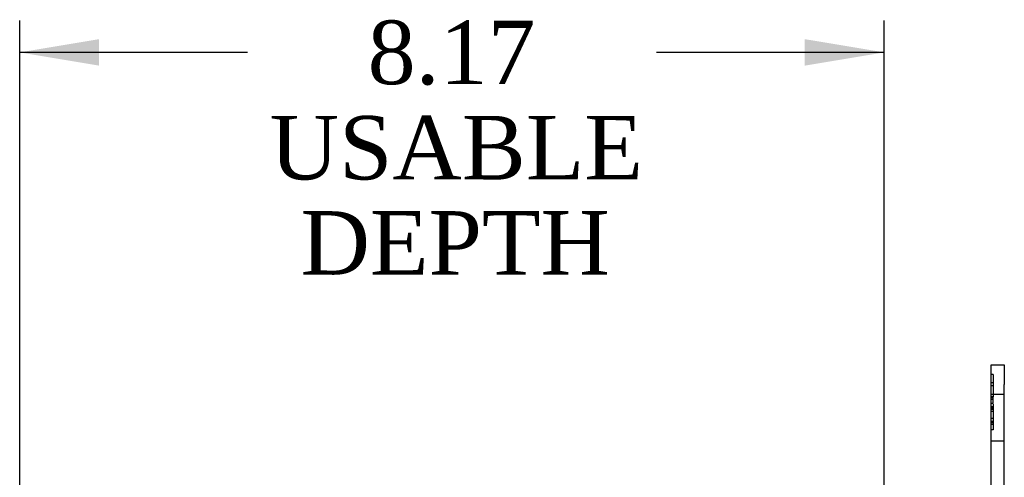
# Model space of a CAD drawing. Header units: inches. Extents: x 0 to 120, y -1 to 80.
# Tile 58 of 64: x 54.66 to 63.96, y 49.32 to 53.65. Entities that reach past the tile are written whole.
import ezdxf
from ezdxf.enums import TextEntityAlignment as Align
from ezdxf.lldxf.tags import DXFTag

# ---------------------------------------------------------------- set-up
doc = ezdxf.new("R2010")
doc.units = ezdxf.units.IN
doc.header["$MEASUREMENT"] = 0
doc.layers.add('Default', color=7, linetype='Continuous')
doc.layers.add('FET07752', color=7, linetype='Continuous')
doc.styles.add('SEACAD_Times_New_Roman', font='times.ttf')
tags = doc.linetypes.add('HIDDEN2', pattern=[0.1875, 0.125, -0.0625]).pattern_tags.tags
tags[6:7] = [DXFTag(74, 4), DXFTag(75, 0), DXFTag(340, '0'), DXFTag(46, 0.0), DXFTag(50, 0.0), DXFTag(44, 0.0), DXFTag(45, 0.0)]
tags[4:5] = [DXFTag(74, 4), DXFTag(75, 0), DXFTag(340, '0'), DXFTag(46, 0.0), DXFTag(50, 0.0), DXFTag(44, 0.0), DXFTag(45, 0.0)]
doc.dimstyles.new('HAMMOND_(STH_-_120x80)', dxfattribs={"dimtxt": 0.6, "dimasz": 0.75, "dimexe": 0.3, "dimexo": 0.3, "dimgap": 0.15, "dimtad": 0, "dimtih": 1, "dimtoh": 1, "dimzin": 0, "dimdsep": 46, "dimtxsty": 'SEACAD_Times_New_Roman', "dimblk1": '_SE_FILLED', "dimblk2": '_SE_FILLED', "dimsah": 1, "dimcen": 0.3, "dimadec": 0, "dimazin": 0, "dimtfac": 0.8, "dimtofl": 0, "dimtmove": 1, "dimatfit": 3, "dimfxl": 1, "dimtolj": 1, "dimtzin": 0, "dimarcsym": 0})

# ---------------------------------------------------------------- blocks, each defined once
blk = doc.blocks.new('SE3')
at = {"layer": 'FET07752', "color": 7, "linetype": 'Continuous'}
for p, q in [((63.8351, 50.1999), (63.8351, 50.3874)), ((63.8351, 50.3874), (63.9601, 50.3874)), ((63.9601, 50.3874), (63.9601, 50.1999)), ((63.8351, 49.1544), (63.8351, 50.1999)), ((63.9601, 48.0749), (63.9601, 50.1999)), ((63.8351, 50.0569), (63.8326, 50.0569)), ((63.8351, 49.9649), (63.8326, 49.9649)), ((63.8326, 49.8419), (63.8351, 49.8419))]:
    blk.add_line(p, q, dxfattribs=at)
at = {"layer": 'FET07752', "color": 7, "linetype": 'HIDDEN2'}
for p, q in [((63.8551, 50.2944), (63.8351, 50.2944)), ((63.8551, 50.2168), (63.8351, 50.2168)), ((63.8551, 50.2944), (63.8551, 50.0822)), ((63.8551, 50.1881), (63.8351, 50.1881)), ((63.8576, 50.0744), (63.8326, 50.0744)), ((63.9601, 50.1062), (63.8351, 50.1062)), ((63.8551, 50.0822), (63.8351, 50.0822)), ((63.8576, 50.0569), (63.8351, 50.0569)), ((63.8551, 50.0215), (63.8551, 50.0744)), ((63.8576, 49.9836), (63.8326, 49.9836)), ((63.8551, 50.0215), (63.8351, 50.0215)), ((63.8551, 50.02), (63.8351, 50.02)), ((63.8551, 49.9899), (63.8351, 49.9899)), ((63.8551, 49.9848), (63.8351, 49.9848)), ((63.8551, 49.9724), (63.8351, 49.9724)), ((63.8576, 49.9649), (63.8351, 49.9649)), ((63.8551, 49.9465), (63.8351, 49.9465)), ((63.8551, 50.0215), (63.8551, 50.02)), ((63.8551, 50.0141), (63.8551, 49.9899)), ((63.8551, 49.9899), (63.8551, 49.9848)), ((63.8551, 49.9848), (63.8551, 49.7725)), ((63.8551, 49.8789), (63.8351, 49.8789)), ((63.8551, 49.8502), (63.8351, 49.8502)), ((63.8326, 49.8244), (63.8576, 49.8244)), ((63.8351, 49.8419), (63.8576, 49.8419)), ((63.8551, 49.7725), (63.8351, 49.7725)), ((63.8351, 49.6687), (63.9601, 49.6687))]:
    blk.add_line(p, q, dxfattribs=at)
blk = doc.blocks.new('DMBLK353')
at = {"layer": 'Default', "linetype": 'Continuous'}
for points in [[(55.4111, 53.4628), (54.6611, 53.3378), (55.4111, 53.2128)], [(62.0761, 53.4628), (62.0761, 53.2128), (62.8261, 53.3378)]]:
    blk.add_hatch(color=7, dxfattribs=at).paths.add_polyline_path(points)
at = {"layer": 'Default', "color": 7, "linetype": 'Continuous'}
for p, q in [((54.6611, 48.5569), (54.6611, 53.6378)), ((62.8261, 48.0624), (62.8261, 53.6378)), ((56.8133, 53.3378), (54.6611, 53.3378)), ((62.8261, 53.3378), (60.674, 53.3378))]:
    blk.add_line(p, q, dxfattribs=at)
at = {"layer": 'Default', "color": 7, "linetype": 'Continuous', "style": 'SEACAD_Times_New_Roman'}
for s, p in [('8.17', (57.9474, 53.6378)), ('USABLE', (57.0233, 52.7378)), ('DEPTH', (57.3147, 51.8378))]:
    blk.add_text(s, height=0.6, dxfattribs=at).set_placement(p, align=Align.TOP_LEFT)
blk = doc.blocks.new('_SE_FILLED')
at = {"color": 0}
blk.add_line((0, 0), (-1, 0), dxfattribs=at)
blk.add_solid([(0, 0), (-1, -0.1665), (-1, 0.1665), (0, 0)], dxfattribs=at)

msp = doc.modelspace()

# ---------------------------------------------------------------- block references
at = {"layer": 'Default'}
msp.add_blockref('SE3', (0, 0), dxfattribs=at)

# ---------------------------------------------------------------- dimensions: what is measured, and where the dimension line sits
at = {"layer": 'Default', "color": 7, "linetype": 'Continuous'}
dim = msp.add_linear_dim(base=(54.6611418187, 53.3378455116), p1=(62.8261418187, 47.7624147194), p2=(54.6611418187, 48.2569147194), text='\\A1;<>\\PUSABLE\\XDEPTH', dimstyle='HAMMOND_(STH_-_120x80)', override={"dimtmove": 0}, dxfattribs=at)
dim.commit()
dim.dimension.update_dxf_attribs({"geometry": 'DMBLK353', "text_midpoint": (58.7436419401, 53.3378455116), "dimtype": 160})

doc.saveas('drawing.dxf')
